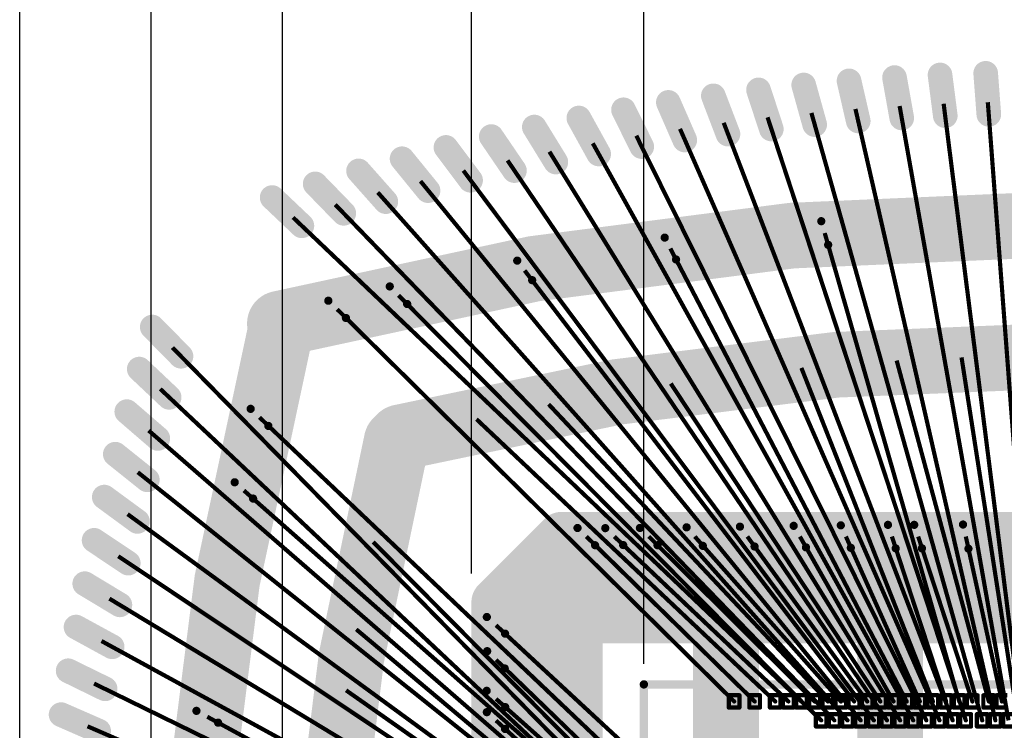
# Model space of a CAD drawing. Header units: millimetres. Extents: x -20 to 67, y -24 to 74.9.
# Tile 12 of 37: x -6.3 to -0.3, y 2.2 to 6.5. Entities that reach past the tile are written whole.
import ezdxf

# ---------------------------------------------------------------- set-up
doc = ezdxf.new("R2010")
doc.units = ezdxf.units.MM
doc.header["$LTSCALE"] = 0.2
doc.header["$MEASUREMENT"] = 0
doc.layers.get('0').update_dxf_attribs({"color": 6, "plot": 0})
for name, color, linetype in [('01-Dim', 7, 'Continuous'), ('Cu1', 5, 'Continuous'), ('Die5', 7, 'Continuous'), ('Sbp1', 5, 'Continuous'), ('Wire1', 96, 'Continuous'), ('Wire2', 1, 'Continuous')]:
    doc.layers.add(name, color=color, linetype=linetype)
doc.dimstyles.new('1X-Std-.1tol', dxfattribs={"dimscale": 2, "dimtxt": 0.18, "dimasz": 0.18, "dimexe": 0.12, "dimexo": 0.0625, "dimgap": 0.09, "dimtad": 0, "dimdec": 3, "dimzin": 1, "dimdsep": 46, "dimtxsty": 'Standard', "dimcen": 0.09, "dimadec": 0, "dimazin": 0, "dimtfac": 1, "dimtdec": 3, "dimtofl": 0, "dimtmove": 0, "dimatfit": 3, "dimfxl": 1, "dimtolj": 1, "dimtzin": 0, "dimarcsym": 0})

# ---------------------------------------------------------------- blocks, each defined once
blk = doc.blocks.new('ROUND_25')
at = {"const_width": 0.15}
blk.add_lwpolyline([(-0.075, 0, 1), (0.075, 0, 1)], format="xyb", close=True, dxfattribs=at)
blk = doc.blocks.new('ROUND_19')
at = {"const_width": 0.025}
blk.add_lwpolyline([(-0.0125, 0, 1), (0.0125, 0, 1)], format="xyb", close=True, dxfattribs=at)
blk = doc.blocks.new('ROUND_20')
at = {"const_width": 0.065}
blk.add_lwpolyline([(-0.0325, 0, 1), (0.0325, 0, 1)], format="xyb", close=True, dxfattribs=at)
blk = doc.blocks.new('ROUND_21')
at = {"const_width": 0.075}
blk.add_lwpolyline([(-0.0375, 0, 1), (0.0375, 0, 1)], format="xyb", close=True, dxfattribs=at)
blk = doc.blocks.new('ROUND_26')
at = {"const_width": 0.25}
blk.add_lwpolyline([(-0.125, 0, 1), (0.125, 0, 1)], format="xyb", close=True, dxfattribs=at)
blk = doc.blocks.new('ROUND_27')
at = {"const_width": 0.2}
blk.add_lwpolyline([(-0.1, 0, 1), (0.1, 0, 1)], format="xyb", close=True, dxfattribs=at)
blk = doc.blocks.new('ROUND_11')
at = {"const_width": 0.0127}
blk.add_lwpolyline([(-0.00635, 0, 1), (0.00635, 0, 1)], format="xyb", close=True, dxfattribs=at)
blk = doc.blocks.new('ROUND_37')
at = {"const_width": 0.0254}
blk.add_lwpolyline([(-0.0127, 0, 1), (0.0127, 0, 1)], format="xyb", close=True, dxfattribs=at)
blk = doc.blocks.new('*D32')
at = {"layer": '01-Dim', "color": 0, "linetype": 'Continuous', "lineweight": -2}
for p, q in [((-6.3, 0.025), (-6.3, 15.24)), ((6.3, 0.025), (6.3, 15.24)), ((-5.94, 15), (-2.25, 15)), ((5.94, 15), (2.25, 15))]:
    blk.add_line(p, q, dxfattribs=at)
at = {"layer": '01-Dim', "color": 0, "linetype": 'Continuous', "lineweight": -3}
for points in [[(-5.94, 15.06), (-5.94, 14.94), (-6.3, 15)], [(5.94, 15.06), (5.94, 14.94), (6.3, 15)]]:
    blk.add_solid(points, dxfattribs=at)
at = {"layer": 'Defpoints', "color": 0, "linetype": 'Continuous', "lineweight": -3}
for p in [(6.3, 15), (-6.3, -0.1), (6.3, -0.1)]:
    blk.add_point(p, dxfattribs=at)
at = {"layer": '01-Dim', "color": 0, "linetype": 'Continuous', "lineweight": -3, "insert": (0, 15), "char_height": 0.36, "attachment_point": 5}
blk.add_mtext('\\A1;12.600 [0.4961]', dxfattribs=at)
blk = doc.blocks.new('*D33')
at = {"layer": '01-Dim', "color": 0, "linetype": 'Continuous', "lineweight": -2}
for p, q in [((-5.5, 0.225), (-5.5, 14.74)), ((5.5, 0.225), (5.5, 14.74)), ((-5.14, 14.5), (-2.16, 14.5)), ((5.14, 14.5), (2.16, 14.5))]:
    blk.add_line(p, q, dxfattribs=at)
at = {"layer": '01-Dim', "color": 0, "linetype": 'Continuous', "lineweight": -3}
for points in [[(-5.14, 14.56), (-5.14, 14.44), (-5.5, 14.5)], [(5.14, 14.56), (5.14, 14.44), (5.5, 14.5)]]:
    blk.add_solid(points, dxfattribs=at)
at = {"layer": 'Defpoints', "color": 0, "linetype": 'Continuous', "lineweight": -3}
for p in [(5.5, 14.5), (-5.5, 0.1), (5.5, 0.1)]:
    blk.add_point(p, dxfattribs=at)
at = {"layer": '01-Dim', "color": 0, "linetype": 'Continuous', "lineweight": -3, "insert": (0, 14.5), "char_height": 0.36, "attachment_point": 5}
blk.add_mtext('\\A1;11.000 [0.4331]', dxfattribs=at)
blk = doc.blocks.new('*D34')
at = {"layer": '01-Dim', "color": 0, "linetype": 'Continuous', "lineweight": -2}
for p, q in [((-4.7, 0.325), (-4.7, 14.24)), ((4.7, 0.325), (4.7, 14.24)), ((-4.34, 14), (-2.1, 14)), ((4.34, 14), (2.1, 14))]:
    blk.add_line(p, q, dxfattribs=at)
at = {"layer": '01-Dim', "color": 0, "linetype": 'Continuous', "lineweight": -3}
for points in [[(-4.34, 14.06), (-4.34, 13.94), (-4.7, 14)], [(4.34, 14.06), (4.34, 13.94), (4.7, 14)]]:
    blk.add_solid(points, dxfattribs=at)
at = {"layer": 'Defpoints', "color": 0, "linetype": 'Continuous', "lineweight": -3}
for p in [(4.7, 14), (-4.7, 0.2), (4.7, 0.2)]:
    blk.add_point(p, dxfattribs=at)
at = {"layer": '01-Dim', "color": 0, "linetype": 'Continuous', "lineweight": -3, "insert": (0, 14), "char_height": 0.36, "attachment_point": 5}
blk.add_mtext('\\A1;9.400 [0.3701]', dxfattribs=at)
blk = doc.blocks.new('*D35')
at = {"layer": '01-Dim', "color": 0, "linetype": 'Continuous', "lineweight": -2}
for p, q in [((-3.55, 3.175), (-3.55, 13.74)), ((3.55, 3.175), (3.55, 13.74)), ((-3.19, 13.5), (-2.13, 13.5)), ((3.19, 13.5), (2.13, 13.5))]:
    blk.add_line(p, q, dxfattribs=at)
at = {"layer": '01-Dim', "color": 0, "linetype": 'Continuous', "lineweight": -3}
for points in [[(-3.19, 13.56), (-3.19, 13.44), (-3.55, 13.5)], [(3.19, 13.56), (3.19, 13.44), (3.55, 13.5)]]:
    blk.add_solid(points, dxfattribs=at)
at = {"layer": 'Defpoints', "color": 0, "linetype": 'Continuous', "lineweight": -3}
for p in [(3.55, 13.5), (-3.55, 3.05), (3.55, 3.05)]:
    blk.add_point(p, dxfattribs=at)
at = {"layer": '01-Dim', "color": 0, "linetype": 'Continuous', "lineweight": -3, "insert": (0, 13.5), "char_height": 0.36, "attachment_point": 5}
blk.add_mtext('\\A1;7.100 [0.2795]', dxfattribs=at)
blk = doc.blocks.new('*D36')
at = {"layer": '01-Dim', "color": 0, "linetype": 'Continuous', "lineweight": -2}
for p, q in [((-2.5, 2.625), (-2.5, 13.24)), ((2.5, 2.625), (2.5, 13.24)), ((-2.86, 13), (-3.22, 13)), ((2.86, 13), (3.22, 13))]:
    blk.add_line(p, q, dxfattribs=at)
at = {"layer": '01-Dim', "color": 0, "linetype": 'Continuous', "lineweight": -3}
for points in [[(-2.86, 13.06), (-2.86, 12.94), (-2.5, 13)], [(2.86, 13.06), (2.86, 12.94), (2.5, 13)]]:
    blk.add_solid(points, dxfattribs=at)
at = {"layer": 'Defpoints', "color": 0, "linetype": 'Continuous', "lineweight": -3}
for p in [(2.5, 13), (-2.5, 2.5), (2.5, 2.5)]:
    blk.add_point(p, dxfattribs=at)
at = {"layer": '01-Dim', "color": 0, "linetype": 'Continuous', "lineweight": -3, "insert": (0, 13), "char_height": 0.36, "attachment_point": 5}
blk.add_mtext('\\A1;5.000 [0.1969]', dxfattribs=at)

msp = doc.modelspace()

# ---------------------------------------------------------------- linework, layer by layer
at = {"layer": 'Cu1'}
for points, const_width in [([(-1.195, 5.929), (-1.251, 6.173)], 0.15), ([(-0.93, 5.947), (-0.974, 6.193)], 0.15), ([(-0.665, 5.961), (-0.697, 6.209)], 0.15), ([(-0.4, 5.969), (-0.419, 6.219)], 0.15), ([(-1.724, 5.88), (-1.802, 6.118)], 0.15), ([(-1.46, 5.907), (-1.527, 6.148)], 0.15), ([(-2.251, 5.813), (-2.351, 6.042)], 0.15), ([(-1.988, 5.849), (-2.077, 6.082)], 0.15), ([(-2.513, 5.773), (-2.624, 5.997)], 0.15), ([(-2.775, 5.728), (-2.896, 5.947)], 0.15), ([(-3.036, 5.679), (-3.167, 5.892)], 0.15), ([(-3.288, 5.627), (-3.429, 5.834)], 0.15), ([(-3.555, 5.568), (-3.705, 5.768)], 0.15), ([(-3.814, 5.505), (-3.972, 5.699)], 0.15), ([(-4.071, 5.438), (-4.237, 5.625)], 0.15), ([(-4.327, 5.367), (-4.501, 5.546)], 0.15), ([(-4.582, 5.291), (-4.763, 5.463)], 0.15), ([(-1.378, 5.175), (-1.42, 5.319)], 0.05), ([(-2.304, 5.086), (-2.373, 5.219)], 0.05), ([(-3.18, 4.96), (-3.271, 5.079)], 0.05), ([(-3.941, 4.815), (-4.047, 4.922)], 0.05), ([(-4.314, 4.73), (-4.421, 4.835)], 0.05), ([(-5.318, 4.497), (-5.493, 4.675)], 0.15), ([(-0.932, 4.365), (-0.989, 4.577)], 0.13), ([(-0.549, 4.381), (-0.583, 4.598)], 0.13), ([(-1.501, 4.324), (-1.581, 4.529)], 0.13), ([(-5.39, 4.247), (-5.572, 4.419)], 0.15), ([(-2.276, 4.239), (-2.397, 4.423)], 0.13), ([(-3.004, 4.125), (-3.155, 4.285)], 0.13), ([(-5.459, 3.997), (-5.648, 4.16)], 0.15), ([(-4.786, 4.073), (-4.894, 4.177)], 0.05), ([(-3.439, 4.038), (-3.599, 4.189)], 0.13), ([(-5.523, 3.745), (-5.718, 3.901)], 0.15), ([(-4.879, 3.631), (-4.991, 3.73)], 0.05), ([(-5.583, 3.492), (-5.785, 3.64)], 0.15), ([(-3.4, 3), (-3, 3.4)], 0.3), ([(-3, 3.4), (3, 3.4)], 0.3), ([(-4.07, 3.289), (-4.225, 3.445)], 0.13), ([(-2.797, 3.347), (-2.904, 3.452)], 0.05), ([(-2.417, 3.347), (-2.524, 3.452)], 0.05), ([(-2.141, 3.343), (-2.24, 3.456)], 0.05), ([(-1.826, 3.339), (-1.915, 3.46)], 0.05), ([(-1.513, 3.334), (-1.588, 3.465)], 0.05), ([(-1.24, 3.331), (-1.301, 3.468)], 0.05), ([(-0.967, 3.328), (-1.014, 3.471)], 0.05), ([(-0.807, 3.328), (-0.854, 3.471)], 0.05), ([(-0.524, 3.326), (-0.557, 3.473)], 0.05), ([(-5.639, 3.238), (-5.847, 3.377)], 0.15), ([(-3, -3.2), (-3, 3.2)], 0.5), ([(-2.626, 3.348), (-2.735, 3.451)], 0.05), ([(3.2, 3), (-3.2, 3)], 0.5), ([(-5.69, 2.984), (-5.904, 3.113)], 0.15), ([(-2, -3), (-2, 3)], 0.4), ([(-1, -3), (-1, 3)], 0.4), ([(-3.4, -3), (-3.4, 3)], 0.3), ([(-4.167, 2.765), (-4.335, 2.906)], 0.13), ([(-5.737, 2.729), (-5.957, 2.849)], 0.15), ([(-3.345, 2.809), (-3.456, 2.91)], 0.05), ([(-3.347, 2.597), (-3.454, 2.702)], 0.05), ([(-5.78, 2.473), (-6.005, 2.583)], 0.15), ([(-4.223, 2.401), (-4.403, 2.527)], 0.13), ([(-3.344, 2.362), (-3.457, 2.461)], 0.05), ([(-5.819, 2.216), (-6.048, 2.316)], 0.15), ([(-5.092, 2.267), (-5.224, 2.339)], 0.05), ([(-3.345, 2.229), (-3.456, 2.331)], 0.05)]:
    msp.add_lwpolyline(points, dxfattribs=dict(at, const_width=const_width))
at = {"layer": 'Cu1', "const_width": 0.4}
for points in [[(4.683, 4.704, 0.1276623), (-4.715862, 4.695468)], [(-4.706, 4.679, 0.1276595), (-4.69747, -4.711862)], [(4.008, 3.997, 0.1250065), (-3.980968, 4.003866)], [(-4.005, 3.98, 0.1249988), (-3.997658, -4.008914)]]:
    msp.add_lwpolyline(points, format="xyb", dxfattribs=at)
at = {"layer": 'Die5'}
for points, const_width in [([(-2.5, 2.5), (2.5, 2.5)], 0.0508), ([(-2.5, -2.5), (-2.5, 2.5)], 0.0508), ([(-1.983, 2.434), (-1.983, 2.359)], 0.0254), ([(-1.918, 2.434), (-1.983, 2.434)], 0.0254), ([(-1.918, 2.359), (-1.918, 2.434)], 0.0254), ([(-1.858, 2.434), (-1.858, 2.359)], 0.0254), ([(-1.793, 2.434), (-1.858, 2.434)], 0.0254), ([(-1.793, 2.359), (-1.793, 2.434)], 0.0254), ([(-1.733, 2.434), (-1.733, 2.359)], 0.0254), ([(-1.668, 2.434), (-1.733, 2.434)], 0.0254), ([(-1.668, 2.359), (-1.668, 2.434)], 0.0254), ([(-1.653, 2.434), (-1.653, 2.359)], 0.0254), ([(-1.588, 2.434), (-1.653, 2.434)], 0.0254), ([(-1.588, 2.359), (-1.588, 2.434)], 0.0254), ([(-1.573, 2.434), (-1.573, 2.359)], 0.0254), ([(-1.508, 2.434), (-1.573, 2.434)], 0.0254), ([(-1.508, 2.359), (-1.508, 2.434)], 0.0254), ([(-1.493, 2.434), (-1.493, 2.359)], 0.0254), ([(-1.428, 2.434), (-1.493, 2.434)], 0.0254), ([(-1.428, 2.359), (-1.428, 2.434)], 0.0254), ([(-1.413, 2.434), (-1.413, 2.359)], 0.0254), ([(-1.348, 2.434), (-1.413, 2.434)], 0.0254), ([(-1.348, 2.359), (-1.348, 2.434)], 0.0254), ([(-1.333, 2.434), (-1.333, 2.359)], 0.0254), ([(-1.268, 2.434), (-1.333, 2.434)], 0.0254), ([(-1.268, 2.359), (-1.268, 2.434)], 0.0254), ([(-1.253, 2.434), (-1.253, 2.359)], 0.0254), ([(-1.188, 2.434), (-1.253, 2.434)], 0.0254), ([(-1.188, 2.359), (-1.188, 2.434)], 0.0254), ([(-1.173, 2.434), (-1.173, 2.359)], 0.0254), ([(-1.108, 2.434), (-1.173, 2.434)], 0.0254), ([(-1.108, 2.359), (-1.108, 2.434)], 0.0254), ([(-1.093, 2.434), (-1.093, 2.359)], 0.0254), ([(-1.028, 2.434), (-1.093, 2.434)], 0.0254), ([(-1.028, 2.359), (-1.028, 2.434)], 0.0254), ([(-1.013, 2.434), (-1.013, 2.359)], 0.0254), ([(-0.948, 2.434), (-1.013, 2.434)], 0.0254), ([(-0.948, 2.359), (-0.948, 2.434)], 0.0254), ([(-0.933, 2.434), (-0.933, 2.359)], 0.0254), ([(-0.868, 2.434), (-0.933, 2.434)], 0.0254), ([(-0.868, 2.359), (-0.868, 2.434)], 0.0254), ([(-0.853, 2.434), (-0.853, 2.359)], 0.0254), ([(-0.788, 2.434), (-0.853, 2.434)], 0.0254), ([(-0.788, 2.359), (-0.788, 2.434)], 0.0254), ([(-0.773, 2.434), (-0.773, 2.359)], 0.0254), ([(-0.708, 2.434), (-0.773, 2.434)], 0.0254), ([(-0.708, 2.359), (-0.708, 2.434)], 0.0254), ([(-0.693, 2.434), (-0.693, 2.359)], 0.0254), ([(-0.628, 2.434), (-0.693, 2.434)], 0.0254), ([(-0.628, 2.359), (-0.628, 2.434)], 0.0254), ([(-0.613, 2.434), (-0.613, 2.359)], 0.0254), ([(-0.548, 2.434), (-0.613, 2.434)], 0.0254), ([(-0.548, 2.359), (-0.548, 2.434)], 0.0254), ([(-0.533, 2.434), (-0.533, 2.359)], 0.0254), ([(-0.468, 2.434), (-0.533, 2.434)], 0.0254), ([(-0.468, 2.359), (-0.468, 2.434)], 0.0254), ([(-0.433, 2.434), (-0.433, 2.359)], 0.0254), ([(-0.368, 2.434), (-0.433, 2.434)], 0.0254), ([(-0.368, 2.359), (-0.368, 2.434)], 0.0254), ([(-0.353, 2.434), (-0.353, 2.359)], 0.0254), ([(-0.288, 2.434), (-0.353, 2.434)], 0.0254), ([(-1.983, 2.359), (-1.918, 2.359)], 0.0254), ([(-1.858, 2.359), (-1.793, 2.359)], 0.0254), ([(-1.733, 2.359), (-1.668, 2.359)], 0.0254), ([(-1.653, 2.359), (-1.588, 2.359)], 0.0254), ([(-1.573, 2.359), (-1.508, 2.359)], 0.0254), ([(-1.493, 2.359), (-1.428, 2.359)], 0.0254), ([(-1.413, 2.359), (-1.348, 2.359)], 0.0254), ([(-1.333, 2.359), (-1.268, 2.359)], 0.0254), ([(-1.253, 2.359), (-1.188, 2.359)], 0.0254), ([(-1.173, 2.359), (-1.108, 2.359)], 0.0254), ([(-1.093, 2.359), (-1.028, 2.359)], 0.0254), ([(-1.013, 2.359), (-0.948, 2.359)], 0.0254), ([(-0.933, 2.359), (-0.868, 2.359)], 0.0254), ([(-0.853, 2.359), (-0.788, 2.359)], 0.0254), ([(-0.773, 2.359), (-0.708, 2.359)], 0.0254), ([(-0.693, 2.359), (-0.628, 2.359)], 0.0254), ([(-0.613, 2.359), (-0.548, 2.359)], 0.0254), ([(-0.533, 2.359), (-0.468, 2.359)], 0.0254), ([(-0.433, 2.359), (-0.368, 2.359)], 0.0254), ([(-0.353, 2.359), (-0.288, 2.359)], 0.0254), ([(-1.453, 2.319), (-1.453, 2.244)], 0.0254), ([(-1.388, 2.319), (-1.453, 2.319)], 0.0254), ([(-1.388, 2.244), (-1.388, 2.319)], 0.0254), ([(-1.373, 2.319), (-1.373, 2.244)], 0.0254), ([(-1.308, 2.319), (-1.373, 2.319)], 0.0254), ([(-1.308, 2.244), (-1.308, 2.319)], 0.0254), ([(-1.293, 2.319), (-1.293, 2.244)], 0.0254), ([(-1.228, 2.319), (-1.293, 2.319)], 0.0254), ([(-1.228, 2.244), (-1.228, 2.319)], 0.0254), ([(-1.213, 2.319), (-1.213, 2.244)], 0.0254), ([(-1.148, 2.319), (-1.213, 2.319)], 0.0254), ([(-1.148, 2.244), (-1.148, 2.319)], 0.0254), ([(-1.133, 2.319), (-1.133, 2.244)], 0.0254), ([(-1.068, 2.319), (-1.133, 2.319)], 0.0254), ([(-1.068, 2.244), (-1.068, 2.319)], 0.0254), ([(-1.053, 2.319), (-1.053, 2.244)], 0.0254), ([(-0.988, 2.319), (-1.053, 2.319)], 0.0254), ([(-0.988, 2.244), (-0.988, 2.319)], 0.0254), ([(-0.973, 2.319), (-0.973, 2.244)], 0.0254), ([(-0.908, 2.319), (-0.973, 2.319)], 0.0254), ([(-0.908, 2.244), (-0.908, 2.319)], 0.0254), ([(-0.893, 2.319), (-0.893, 2.244)], 0.0254), ([(-0.828, 2.319), (-0.893, 2.319)], 0.0254), ([(-0.828, 2.244), (-0.828, 2.319)], 0.0254), ([(-0.813, 2.319), (-0.813, 2.244)], 0.0254), ([(-0.748, 2.319), (-0.813, 2.319)], 0.0254), ([(-0.748, 2.244), (-0.748, 2.319)], 0.0254), ([(-0.733, 2.319), (-0.733, 2.244)], 0.0254), ([(-0.668, 2.319), (-0.733, 2.319)], 0.0254), ([(-0.668, 2.244), (-0.668, 2.319)], 0.0254), ([(-0.653, 2.319), (-0.653, 2.244)], 0.0254), ([(-0.588, 2.319), (-0.653, 2.319)], 0.0254), ([(-0.588, 2.244), (-0.588, 2.319)], 0.0254), ([(-0.573, 2.319), (-0.573, 2.244)], 0.0254), ([(-0.508, 2.319), (-0.573, 2.319)], 0.0254), ([(-0.508, 2.244), (-0.508, 2.319)], 0.0254), ([(-0.473, 2.319), (-0.473, 2.244)], 0.0254), ([(-0.408, 2.319), (-0.473, 2.319)], 0.0254), ([(-0.408, 2.244), (-0.408, 2.319)], 0.0254), ([(-0.393, 2.319), (-0.393, 2.244)], 0.0254), ([(-0.328, 2.319), (-0.393, 2.319)], 0.0254), ([(-0.328, 2.244), (-0.328, 2.319)], 0.0254), ([(-0.313, 2.319), (-0.313, 2.244)], 0.0254), ([(-0.248, 2.319), (-0.313, 2.319)], 0.0254), ([(-1.453, 2.244), (-1.388, 2.244)], 0.0254), ([(-1.373, 2.244), (-1.308, 2.244)], 0.0254), ([(-1.293, 2.244), (-1.228, 2.244)], 0.0254), ([(-1.213, 2.244), (-1.148, 2.244)], 0.0254), ([(-1.133, 2.244), (-1.068, 2.244)], 0.0254), ([(-1.053, 2.244), (-0.988, 2.244)], 0.0254), ([(-0.973, 2.244), (-0.908, 2.244)], 0.0254), ([(-0.893, 2.244), (-0.828, 2.244)], 0.0254), ([(-0.813, 2.244), (-0.748, 2.244)], 0.0254), ([(-0.733, 2.244), (-0.668, 2.244)], 0.0254), ([(-0.653, 2.244), (-0.588, 2.244)], 0.0254), ([(-0.573, 2.244), (-0.508, 2.244)], 0.0254), ([(-0.473, 2.244), (-0.408, 2.244)], 0.0254), ([(-0.393, 2.244), (-0.328, 2.244)], 0.0254), ([(-0.313, 2.244), (-0.248, 2.244)], 0.0254)]:
    msp.add_lwpolyline(points, dxfattribs=dict(at, const_width=const_width))
at = {"layer": 'Sbp1'}
for points, const_width in [([(-1.195, 5.929), (-1.251, 6.173)], 0.15), ([(-0.93, 5.947), (-0.974, 6.193)], 0.15), ([(-0.665, 5.961), (-0.697, 6.209)], 0.15), ([(-0.4, 5.969), (-0.419, 6.219)], 0.15), ([(-1.724, 5.88), (-1.802, 6.118)], 0.15), ([(-1.46, 5.907), (-1.527, 6.148)], 0.15), ([(-2.251, 5.813), (-2.351, 6.042)], 0.15), ([(-1.988, 5.849), (-2.077, 6.082)], 0.15), ([(-2.513, 5.773), (-2.624, 5.997)], 0.15), ([(-2.775, 5.728), (-2.896, 5.947)], 0.15), ([(-3.036, 5.679), (-3.167, 5.892)], 0.15), ([(-3.288, 5.627), (-3.429, 5.834)], 0.15), ([(-3.555, 5.568), (-3.705, 5.768)], 0.15), ([(-3.814, 5.505), (-3.972, 5.699)], 0.15), ([(-4.071, 5.438), (-4.237, 5.625)], 0.15), ([(-4.327, 5.367), (-4.501, 5.546)], 0.15), ([(-4.582, 5.291), (-4.763, 5.463)], 0.15), ([(-1.378, 5.175), (-1.42, 5.319)], 0.05), ([(-2.304, 5.086), (-2.373, 5.219)], 0.05), ([(-3.18, 4.96), (-3.271, 5.079)], 0.05), ([(-3.941, 4.815), (-4.047, 4.922)], 0.05), ([(-4.314, 4.73), (-4.421, 4.835)], 0.05), ([(-5.318, 4.497), (-5.493, 4.675)], 0.15), ([(-0.932, 4.365), (-0.989, 4.577)], 0.13), ([(-0.549, 4.381), (-0.583, 4.598)], 0.13), ([(-1.501, 4.324), (-1.581, 4.529)], 0.13), ([(-5.39, 4.247), (-5.572, 4.419)], 0.15), ([(-2.276, 4.239), (-2.397, 4.423)], 0.13), ([(-3.004, 4.125), (-3.155, 4.285)], 0.13), ([(-5.459, 3.997), (-5.648, 4.16)], 0.15), ([(-4.786, 4.073), (-4.894, 4.177)], 0.05), ([(-3.439, 4.038), (-3.599, 4.189)], 0.13), ([(-5.523, 3.745), (-5.718, 3.901)], 0.15), ([(-4.879, 3.631), (-4.991, 3.73)], 0.05), ([(-5.583, 3.492), (-5.785, 3.64)], 0.15), ([(-3.4, 3), (-3, 3.4)], 0.3), ([(-3, 3.4), (3, 3.4)], 0.3), ([(-4.07, 3.289), (-4.225, 3.445)], 0.13), ([(-2.797, 3.347), (-2.904, 3.452)], 0.05), ([(-2.417, 3.347), (-2.524, 3.452)], 0.05), ([(-2.141, 3.343), (-2.24, 3.456)], 0.05), ([(-1.826, 3.339), (-1.915, 3.46)], 0.05), ([(-1.513, 3.334), (-1.588, 3.465)], 0.05), ([(-1.24, 3.331), (-1.301, 3.468)], 0.05), ([(-0.967, 3.328), (-1.014, 3.471)], 0.05), ([(-0.807, 3.328), (-0.854, 3.471)], 0.05), ([(-0.524, 3.326), (-0.557, 3.473)], 0.05), ([(-5.639, 3.238), (-5.847, 3.377)], 0.15), ([(-3, -3.2), (-3, 3.2)], 0.5), ([(-2.626, 3.348), (-2.735, 3.451)], 0.05), ([(3.2, 3), (-3.2, 3)], 0.5), ([(-5.69, 2.984), (-5.904, 3.113)], 0.15), ([(-2, -3), (-2, 3)], 0.4), ([(-1, -3), (-1, 3)], 0.4), ([(-3.4, -3), (-3.4, 3)], 0.3), ([(-4.167, 2.765), (-4.335, 2.906)], 0.13), ([(-5.737, 2.729), (-5.957, 2.849)], 0.15), ([(-3.345, 2.809), (-3.456, 2.91)], 0.05), ([(-3.347, 2.597), (-3.454, 2.702)], 0.05), ([(-5.78, 2.473), (-6.005, 2.583)], 0.15), ([(-4.223, 2.401), (-4.403, 2.527)], 0.13), ([(-3.344, 2.362), (-3.457, 2.461)], 0.05), ([(-5.819, 2.216), (-6.048, 2.316)], 0.15), ([(-5.092, 2.267), (-5.224, 2.339)], 0.05), ([(-3.345, 2.229), (-3.456, 2.331)], 0.05)]:
    msp.add_lwpolyline(points, dxfattribs=dict(at, const_width=const_width))
at = {"layer": 'Sbp1', "const_width": 0.4}
for points in [[(4.683, 4.704, 0.1276623), (-4.715862, 4.695468)], [(-4.706, 4.679, 0.1276595), (-4.69747, -4.711862)], [(4.008, 3.997, 0.1250065), (-3.980968, 4.003866)], [(-4.005, 3.98, 0.1249988), (-3.997658, -4.008914)]]:
    msp.add_lwpolyline(points, format="xyb", dxfattribs=at)
at = {"layer": 'Wire1', "const_width": 0.0254}
for points in [[(-0.58, 2.396), (-1.399, 5.247)], [(-0.9, 2.396), (-2.339, 5.153)], [(-1.22, 2.396), (-3.226, 5.019)], [(-1.54, 2.396), (-3.994, 4.868)], [(-1.95, 2.396), (-4.367, 4.783)], [(-0.24, 2.396), (-0.566, 4.49)], [(-0.74, 2.396), (-1.541, 4.426)], [(-0.4, 2.396), (-0.961, 4.471)], [(-1.06, 2.396), (-2.336, 4.331)], [(-1.38, 2.396), (-3.08, 4.205)], [(-2.397, 1.805), (-4.84, 4.125)], [(-1.7, 2.396), (-3.519, 4.114)], [(-2.397, 1.44), (-4.935, 3.68)], [(-2.397, 1.6), (-4.148, 3.367)], [(-1.825, 2.396), (-2.85, 3.4)], [(-1.62, 2.396), (-2.68, 3.4)], [(-1.46, 2.396), (-2.47, 3.4)], [(-1.3, 2.396), (-2.19, 3.4)], [(-1.14, 2.396), (-1.87, 3.4)], [(-0.98, 2.396), (-1.55, 3.4)], [(-0.82, 2.396), (-1.27, 3.4)], [(-0.66, 2.396), (-0.99, 3.4)], [(-0.5, 2.396), (-0.83, 3.4)], [(-0.32, 2.396), (-0.54, 3.4)], [(-2.397, 1.28), (-4.251, 2.835)], [(-2.397, 1.93), (-3.4, 2.86)], [(-2.397, 1.68), (-3.4, 2.65)], [(-2.397, 1.12), (-4.313, 2.464)], [(-2.397, 1.52), (-3.4, 2.412)], [(-2.397, 0.8), (-5.158, 2.303)], [(-2.397, 1.36), (-3.4, 2.28)]]:
    msp.add_lwpolyline(points, dxfattribs=at)
at = {"layer": 'Wire2', "const_width": 0.0254}
for points in [[(-0.12, 2.281), (-0.406, 6.043)], [(-0.36, 2.281), (-1.212, 6.002)], [(-0.28, 2.281), (-0.943, 6.02)], [(-0.2, 2.281), (-0.675, 6.034)], [(-0.54, 2.281), (-1.747, 5.951)], [(-0.44, 2.281), (-1.48, 5.978)], [(-0.7, 2.281), (-2.28, 5.881)], [(-0.62, 2.281), (-2.014, 5.918)], [(-0.78, 2.281), (-2.546, 5.839)], [(-0.94, 2.281), (-3.075, 5.742)], [(-0.86, 2.281), (-2.811, 5.793)], [(-1.02, 2.281), (-3.33, 5.689)], [(-1.1, 2.281), (-3.599, 5.627)], [(-1.18, 2.281), (-3.86, 5.563)], [(-1.26, 2.281), (-4.12, 5.494)], [(-1.34, 2.281), (-4.379, 5.42)], [(-1.42, 2.281), (-4.636, 5.342)], [(-2.282, 1.4), (-5.37, 4.55)], [(-2.282, 1.32), (-5.444, 4.298)], [(-2.282, 1.24), (-5.515, 4.045)], [(-2.282, 1.16), (-5.581, 3.791)], [(-2.282, 1.08), (-5.643, 3.536)], [(-2.282, 1), (-5.7, 3.28)], [(-2.282, 0.92), (-5.754, 3.022)], [(-2.282, 0.84), (-5.802, 2.764)], [(-2.282, 0.76), (-5.847, 2.505)], [(-2.282, 0.68), (-5.887, 2.245)]]:
    msp.add_lwpolyline(points, dxfattribs=at)

# ---------------------------------------------------------------- block references
at = {"layer": 'Cu1'}
for name, p in [('ROUND_21', (-1.251, 6.173)), ('ROUND_21', (-0.974, 6.193)), ('ROUND_21', (-0.697, 6.209)), ('ROUND_21', (-0.419, 6.219)), ('ROUND_21', (-1.802, 6.118)), ('ROUND_21', (-1.527, 6.148)), ('ROUND_21', (-2.351, 6.042)), ('ROUND_21', (-2.077, 6.082)), ('ROUND_21', (-2.624, 5.997)), ('ROUND_21', (-2.896, 5.947)), ('ROUND_21', (-1.195, 5.929)), ('ROUND_21', (-0.93, 5.947)), ('ROUND_21', (-0.665, 5.961)), ('ROUND_21', (-0.4, 5.969)), ('ROUND_21', (-3.167, 5.892)), ('ROUND_21', (-1.724, 5.88)), ('ROUND_21', (-1.46, 5.907)), ('ROUND_21', (-3.429, 5.834)), ('ROUND_21', (-2.251, 5.813)), ('ROUND_21', (-1.988, 5.849)), ('ROUND_21', (-3.705, 5.768)), ('ROUND_21', (-2.513, 5.773)), ('ROUND_21', (-3.972, 5.699)), ('ROUND_21', (-2.775, 5.728)), ('ROUND_21', (-4.237, 5.625)), ('ROUND_21', (-3.288, 5.627)), ('ROUND_21', (-3.036, 5.679)), ('ROUND_21', (-3.555, 5.568)), ('ROUND_21', (-4.501, 5.546)), ('ROUND_21', (-3.814, 5.505)), ('ROUND_21', (-4.763, 5.463)), ('ROUND_21', (-4.071, 5.438)), ('ROUND_21', (-4.327, 5.367)), ('ROUND_21', (-4.582, 5.291)), ('ROUND_19', (-1.42, 5.319)), ('ROUND_19', (-2.373, 5.219)), ('ROUND_19', (-1.378, 5.175)), ('ROUND_19', (-3.271, 5.079)), ('ROUND_19', (-2.304, 5.086)), ('ROUND_19', (-3.18, 4.96)), ('ROUND_19', (-4.047, 4.922)), ('ROUND_27', (-4.715862, 4.695468)), ('ROUND_27', (-4.706, 4.679)), ('ROUND_19', (-4.421, 4.835)), ('ROUND_19', (-3.941, 4.815)), ('ROUND_21', (-5.493, 4.675)), ('ROUND_19', (-4.314, 4.73)), ('ROUND_20', (-0.989, 4.577)), ('ROUND_20', (-0.583, 4.598)), ('ROUND_21', (-5.318, 4.497)), ('ROUND_20', (-1.581, 4.529)), ('ROUND_21', (-5.572, 4.419)), ('ROUND_20', (-2.397, 4.423)), ('ROUND_20', (-0.549, 4.381)), ('ROUND_20', (-1.501, 4.324)), ('ROUND_20', (-0.932, 4.365)), ('ROUND_21', (-5.39, 4.247)), ('ROUND_20', (-3.155, 4.285)), ('ROUND_20', (-2.276, 4.239)), ('ROUND_21', (-5.648, 4.16)), ('ROUND_19', (-4.894, 4.177)), ('ROUND_27', (-3.980968, 4.003866)), ('ROUND_20', (-3.599, 4.189)), ('ROUND_27', (-4.005, 3.98)), ('ROUND_20', (-3.004, 4.125)), ('ROUND_19', (-4.786, 4.073)), ('ROUND_20', (-3.439, 4.038)), ('ROUND_21', (-5.459, 3.997)), ('ROUND_21', (-5.718, 3.901)), ('ROUND_21', (-5.523, 3.745)), ('ROUND_19', (-4.991, 3.73)), ('ROUND_21', (-5.785, 3.64)), ('ROUND_19', (-4.879, 3.631)), ('ROUND_21', (-5.583, 3.492)), ('ROUND_25', (-3, 3.4)), ('ROUND_20', (-4.225, 3.445)), ('ROUND_19', (-2.904, 3.452)), ('ROUND_19', (-2.524, 3.452)), ('ROUND_19', (-2.24, 3.456)), ('ROUND_19', (-1.915, 3.46)), ('ROUND_19', (-1.588, 3.465)), ('ROUND_19', (-1.301, 3.468)), ('ROUND_19', (-1.014, 3.471)), ('ROUND_19', (-0.854, 3.471)), ('ROUND_19', (-0.557, 3.473)), ('ROUND_21', (-5.847, 3.377)), ('ROUND_26', (-3, 3.2)), ('ROUND_19', (-2.735, 3.451)), ('ROUND_19', (-2.797, 3.347)), ('ROUND_19', (-2.626, 3.348)), ('ROUND_19', (-2.417, 3.347)), ('ROUND_19', (-2.141, 3.343)), ('ROUND_19', (-1.826, 3.339)), ('ROUND_19', (-1.513, 3.334)), ('ROUND_21', (-5.639, 3.238)), ('ROUND_20', (-4.07, 3.289)), ('ROUND_19', (-1.24, 3.331)), ('ROUND_19', (-0.967, 3.328)), ('ROUND_19', (-0.807, 3.328)), ('ROUND_19', (-0.524, 3.326)), ('ROUND_26', (-3.2, 3)), ('ROUND_21', (-5.904, 3.113)), ('ROUND_27', (-2, 3)), ('ROUND_27', (-1, 3)), ('ROUND_25', (-3.4, 3)), ('ROUND_25', (-3, 3)), ('ROUND_25', (-2, 3)), ('ROUND_25', (-1, 3)), ('ROUND_21', (-5.69, 2.984)), ('ROUND_20', (-4.335, 2.906)), ('ROUND_21', (-5.957, 2.849)), ('ROUND_19', (-3.456, 2.91)), ('ROUND_20', (-4.167, 2.765)), ('ROUND_19', (-3.345, 2.809)), ('ROUND_21', (-5.737, 2.729)), ('ROUND_19', (-3.454, 2.702)), ('ROUND_21', (-6.005, 2.583)), ('ROUND_20', (-4.403, 2.527)), ('ROUND_19', (-3.347, 2.597)), ('ROUND_21', (-5.78, 2.473)), ('ROUND_20', (-4.223, 2.401)), ('ROUND_19', (-3.457, 2.461)), ('ROUND_21', (-6.048, 2.316)), ('ROUND_19', (-5.224, 2.339)), ('ROUND_19', (-3.456, 2.331)), ('ROUND_19', (-3.344, 2.362)), ('ROUND_21', (-5.819, 2.216)), ('ROUND_19', (-5.092, 2.267)), ('ROUND_19', (-3.345, 2.229))]:
    msp.add_blockref(name, p, dxfattribs=at)
at = {"layer": 'Die5'}
for name, p in [('ROUND_37', (-2.5, 2.5)), ('ROUND_37', (-2.5, 2.5)), ('ROUND_11', (-1.983, 2.434)), ('ROUND_11', (-1.983, 2.434)), ('ROUND_11', (-1.95, 2.396)), ('ROUND_11', (-1.918, 2.434)), ('ROUND_11', (-1.918, 2.434)), ('ROUND_11', (-1.858, 2.434)), ('ROUND_11', (-1.858, 2.434)), ('ROUND_11', (-1.825, 2.396)), ('ROUND_11', (-1.793, 2.434)), ('ROUND_11', (-1.793, 2.434)), ('ROUND_11', (-1.733, 2.434)), ('ROUND_11', (-1.733, 2.434)), ('ROUND_11', (-1.7, 2.396)), ('ROUND_11', (-1.668, 2.434)), ('ROUND_11', (-1.668, 2.434)), ('ROUND_11', (-1.653, 2.434)), ('ROUND_11', (-1.653, 2.434)), ('ROUND_11', (-1.62, 2.396)), ('ROUND_11', (-1.588, 2.434)), ('ROUND_11', (-1.588, 2.434)), ('ROUND_11', (-1.573, 2.434)), ('ROUND_11', (-1.573, 2.434)), ('ROUND_11', (-1.54, 2.396)), ('ROUND_11', (-1.508, 2.434)), ('ROUND_11', (-1.508, 2.434)), ('ROUND_11', (-1.493, 2.434)), ('ROUND_11', (-1.493, 2.434)), ('ROUND_11', (-1.46, 2.396)), ('ROUND_11', (-1.428, 2.434)), ('ROUND_11', (-1.428, 2.434)), ('ROUND_11', (-1.413, 2.434)), ('ROUND_11', (-1.413, 2.434)), ('ROUND_11', (-1.38, 2.396)), ('ROUND_11', (-1.348, 2.434)), ('ROUND_11', (-1.348, 2.434)), ('ROUND_11', (-1.333, 2.434)), ('ROUND_11', (-1.333, 2.434)), ('ROUND_11', (-1.3, 2.396)), ('ROUND_11', (-1.268, 2.434)), ('ROUND_11', (-1.268, 2.434)), ('ROUND_11', (-1.253, 2.434)), ('ROUND_11', (-1.253, 2.434)), ('ROUND_11', (-1.22, 2.396)), ('ROUND_11', (-1.188, 2.434)), ('ROUND_11', (-1.188, 2.434)), ('ROUND_11', (-1.173, 2.434)), ('ROUND_11', (-1.173, 2.434)), ('ROUND_11', (-1.14, 2.396)), ('ROUND_11', (-1.108, 2.434)), ('ROUND_11', (-1.108, 2.434)), ('ROUND_11', (-1.093, 2.434)), ('ROUND_11', (-1.093, 2.434)), ('ROUND_11', (-1.06, 2.396)), ('ROUND_11', (-1.028, 2.434)), ('ROUND_11', (-1.028, 2.434)), ('ROUND_11', (-1.013, 2.434)), ('ROUND_11', (-1.013, 2.434)), ('ROUND_11', (-0.98, 2.396)), ('ROUND_11', (-0.948, 2.434)), ('ROUND_11', (-0.948, 2.434)), ('ROUND_11', (-0.933, 2.434)), ('ROUND_11', (-0.933, 2.434)), ('ROUND_11', (-0.9, 2.396)), ('ROUND_11', (-0.868, 2.434)), ('ROUND_11', (-0.868, 2.434)), ('ROUND_11', (-0.853, 2.434)), ('ROUND_11', (-0.853, 2.434)), ('ROUND_11', (-0.82, 2.396)), ('ROUND_11', (-0.788, 2.434)), ('ROUND_11', (-0.788, 2.434)), ('ROUND_11', (-0.773, 2.434)), ('ROUND_11', (-0.773, 2.434)), ('ROUND_11', (-0.74, 2.396)), ('ROUND_11', (-0.708, 2.434)), ('ROUND_11', (-0.708, 2.434)), ('ROUND_11', (-0.693, 2.434)), ('ROUND_11', (-0.693, 2.434)), ('ROUND_11', (-0.66, 2.396)), ('ROUND_11', (-0.628, 2.434)), ('ROUND_11', (-0.628, 2.434)), ('ROUND_11', (-0.613, 2.434)), ('ROUND_11', (-0.613, 2.434)), ('ROUND_11', (-0.58, 2.396)), ('ROUND_11', (-0.548, 2.434)), ('ROUND_11', (-0.548, 2.434)), ('ROUND_11', (-0.533, 2.434)), ('ROUND_11', (-0.533, 2.434)), ('ROUND_11', (-0.5, 2.396)), ('ROUND_11', (-0.468, 2.434)), ('ROUND_11', (-0.468, 2.434)), ('ROUND_11', (-0.433, 2.434)), ('ROUND_11', (-0.433, 2.434)), ('ROUND_11', (-0.4, 2.396)), ('ROUND_11', (-0.368, 2.434)), ('ROUND_11', (-0.368, 2.434)), ('ROUND_11', (-0.353, 2.434)), ('ROUND_11', (-0.353, 2.434)), ('ROUND_11', (-0.32, 2.396)), ('ROUND_11', (-1.983, 2.359)), ('ROUND_11', (-1.983, 2.359)), ('ROUND_11', (-1.918, 2.359)), ('ROUND_11', (-1.918, 2.359)), ('ROUND_11', (-1.858, 2.359)), ('ROUND_11', (-1.858, 2.359)), ('ROUND_11', (-1.793, 2.359)), ('ROUND_11', (-1.793, 2.359)), ('ROUND_11', (-1.733, 2.359)), ('ROUND_11', (-1.733, 2.359)), ('ROUND_11', (-1.668, 2.359)), ('ROUND_11', (-1.668, 2.359)), ('ROUND_11', (-1.653, 2.359)), ('ROUND_11', (-1.653, 2.359)), ('ROUND_11', (-1.588, 2.359)), ('ROUND_11', (-1.588, 2.359)), ('ROUND_11', (-1.573, 2.359)), ('ROUND_11', (-1.573, 2.359)), ('ROUND_11', (-1.508, 2.359)), ('ROUND_11', (-1.508, 2.359)), ('ROUND_11', (-1.493, 2.359)), ('ROUND_11', (-1.493, 2.359)), ('ROUND_11', (-1.428, 2.359)), ('ROUND_11', (-1.428, 2.359)), ('ROUND_11', (-1.413, 2.359)), ('ROUND_11', (-1.413, 2.359)), ('ROUND_11', (-1.348, 2.359)), ('ROUND_11', (-1.348, 2.359)), ('ROUND_11', (-1.333, 2.359)), ('ROUND_11', (-1.333, 2.359)), ('ROUND_11', (-1.268, 2.359)), ('ROUND_11', (-1.268, 2.359)), ('ROUND_11', (-1.253, 2.359)), ('ROUND_11', (-1.253, 2.359)), ('ROUND_11', (-1.188, 2.359)), ('ROUND_11', (-1.188, 2.359)), ('ROUND_11', (-1.173, 2.359)), ('ROUND_11', (-1.173, 2.359)), ('ROUND_11', (-1.108, 2.359)), ('ROUND_11', (-1.108, 2.359)), ('ROUND_11', (-1.093, 2.359)), ('ROUND_11', (-1.093, 2.359)), ('ROUND_11', (-1.028, 2.359)), ('ROUND_11', (-1.028, 2.359)), ('ROUND_11', (-1.013, 2.359)), ('ROUND_11', (-1.013, 2.359)), ('ROUND_11', (-0.948, 2.359)), ('ROUND_11', (-0.948, 2.359)), ('ROUND_11', (-0.933, 2.359)), ('ROUND_11', (-0.933, 2.359)), ('ROUND_11', (-0.868, 2.359)), ('ROUND_11', (-0.868, 2.359)), ('ROUND_11', (-0.853, 2.359)), ('ROUND_11', (-0.853, 2.359)), ('ROUND_11', (-0.788, 2.359)), ('ROUND_11', (-0.788, 2.359)), ('ROUND_11', (-0.773, 2.359)), ('ROUND_11', (-0.773, 2.359)), ('ROUND_11', (-0.708, 2.359)), ('ROUND_11', (-0.708, 2.359)), ('ROUND_11', (-0.693, 2.359)), ('ROUND_11', (-0.693, 2.359)), ('ROUND_11', (-0.628, 2.359)), ('ROUND_11', (-0.628, 2.359)), ('ROUND_11', (-0.613, 2.359)), ('ROUND_11', (-0.613, 2.359)), ('ROUND_11', (-0.548, 2.359)), ('ROUND_11', (-0.548, 2.359)), ('ROUND_11', (-0.533, 2.359)), ('ROUND_11', (-0.533, 2.359)), ('ROUND_11', (-0.468, 2.359)), ('ROUND_11', (-0.468, 2.359)), ('ROUND_11', (-0.433, 2.359)), ('ROUND_11', (-0.433, 2.359)), ('ROUND_11', (-0.368, 2.359)), ('ROUND_11', (-0.368, 2.359)), ('ROUND_11', (-0.353, 2.359)), ('ROUND_11', (-0.353, 2.359)), ('ROUND_11', (-1.453, 2.319)), ('ROUND_11', (-1.453, 2.319)), ('ROUND_11', (-1.42, 2.281)), ('ROUND_11', (-1.388, 2.319)), ('ROUND_11', (-1.388, 2.319)), ('ROUND_11', (-1.373, 2.319)), ('ROUND_11', (-1.373, 2.319)), ('ROUND_11', (-1.34, 2.281)), ('ROUND_11', (-1.308, 2.319)), ('ROUND_11', (-1.308, 2.319)), ('ROUND_11', (-1.293, 2.319)), ('ROUND_11', (-1.293, 2.319)), ('ROUND_11', (-1.26, 2.281)), ('ROUND_11', (-1.228, 2.319)), ('ROUND_11', (-1.228, 2.319)), ('ROUND_11', (-1.213, 2.319)), ('ROUND_11', (-1.213, 2.319)), ('ROUND_11', (-1.18, 2.281)), ('ROUND_11', (-1.148, 2.319)), ('ROUND_11', (-1.148, 2.319)), ('ROUND_11', (-1.133, 2.319)), ('ROUND_11', (-1.133, 2.319)), ('ROUND_11', (-1.1, 2.281)), ('ROUND_11', (-1.068, 2.319)), ('ROUND_11', (-1.068, 2.319)), ('ROUND_11', (-1.053, 2.319)), ('ROUND_11', (-1.053, 2.319)), ('ROUND_11', (-1.02, 2.281)), ('ROUND_11', (-0.988, 2.319)), ('ROUND_11', (-0.988, 2.319)), ('ROUND_11', (-0.973, 2.319)), ('ROUND_11', (-0.973, 2.319)), ('ROUND_11', (-0.94, 2.281)), ('ROUND_11', (-0.908, 2.319)), ('ROUND_11', (-0.908, 2.319)), ('ROUND_11', (-0.893, 2.319)), ('ROUND_11', (-0.893, 2.319)), ('ROUND_11', (-0.86, 2.281)), ('ROUND_11', (-0.828, 2.319)), ('ROUND_11', (-0.828, 2.319)), ('ROUND_11', (-0.813, 2.319)), ('ROUND_11', (-0.813, 2.319)), ('ROUND_11', (-0.78, 2.281)), ('ROUND_11', (-0.748, 2.319)), ('ROUND_11', (-0.748, 2.319)), ('ROUND_11', (-0.733, 2.319)), ('ROUND_11', (-0.733, 2.319)), ('ROUND_11', (-0.7, 2.281)), ('ROUND_11', (-0.668, 2.319)), ('ROUND_11', (-0.668, 2.319)), ('ROUND_11', (-0.653, 2.319)), ('ROUND_11', (-0.653, 2.319)), ('ROUND_11', (-0.62, 2.281)), ('ROUND_11', (-0.588, 2.319)), ('ROUND_11', (-0.588, 2.319)), ('ROUND_11', (-0.573, 2.319)), ('ROUND_11', (-0.573, 2.319)), ('ROUND_11', (-0.54, 2.281)), ('ROUND_11', (-0.508, 2.319)), ('ROUND_11', (-0.508, 2.319)), ('ROUND_11', (-0.473, 2.319)), ('ROUND_11', (-0.473, 2.319)), ('ROUND_11', (-0.44, 2.281)), ('ROUND_11', (-0.408, 2.319)), ('ROUND_11', (-0.408, 2.319)), ('ROUND_11', (-0.393, 2.319)), ('ROUND_11', (-0.393, 2.319)), ('ROUND_11', (-0.36, 2.281)), ('ROUND_11', (-0.328, 2.319)), ('ROUND_11', (-0.328, 2.319)), ('ROUND_11', (-0.313, 2.319)), ('ROUND_11', (-0.313, 2.319)), ('ROUND_11', (-1.453, 2.244)), ('ROUND_11', (-1.453, 2.244)), ('ROUND_11', (-1.388, 2.244)), ('ROUND_11', (-1.388, 2.244)), ('ROUND_11', (-1.373, 2.244)), ('ROUND_11', (-1.373, 2.244)), ('ROUND_11', (-1.308, 2.244)), ('ROUND_11', (-1.308, 2.244)), ('ROUND_11', (-1.293, 2.244)), ('ROUND_11', (-1.293, 2.244)), ('ROUND_11', (-1.228, 2.244)), ('ROUND_11', (-1.228, 2.244)), ('ROUND_11', (-1.213, 2.244)), ('ROUND_11', (-1.213, 2.244)), ('ROUND_11', (-1.148, 2.244)), ('ROUND_11', (-1.148, 2.244)), ('ROUND_11', (-1.133, 2.244)), ('ROUND_11', (-1.133, 2.244)), ('ROUND_11', (-1.068, 2.244)), ('ROUND_11', (-1.068, 2.244)), ('ROUND_11', (-1.053, 2.244)), ('ROUND_11', (-1.053, 2.244)), ('ROUND_11', (-0.988, 2.244)), ('ROUND_11', (-0.988, 2.244)), ('ROUND_11', (-0.973, 2.244)), ('ROUND_11', (-0.973, 2.244)), ('ROUND_11', (-0.908, 2.244)), ('ROUND_11', (-0.908, 2.244)), ('ROUND_11', (-0.893, 2.244)), ('ROUND_11', (-0.893, 2.244)), ('ROUND_11', (-0.828, 2.244)), ('ROUND_11', (-0.828, 2.244)), ('ROUND_11', (-0.813, 2.244)), ('ROUND_11', (-0.813, 2.244)), ('ROUND_11', (-0.748, 2.244)), ('ROUND_11', (-0.748, 2.244)), ('ROUND_11', (-0.733, 2.244)), ('ROUND_11', (-0.733, 2.244)), ('ROUND_11', (-0.668, 2.244)), ('ROUND_11', (-0.668, 2.244)), ('ROUND_11', (-0.653, 2.244)), ('ROUND_11', (-0.653, 2.244)), ('ROUND_11', (-0.588, 2.244)), ('ROUND_11', (-0.588, 2.244)), ('ROUND_11', (-0.573, 2.244)), ('ROUND_11', (-0.573, 2.244)), ('ROUND_11', (-0.508, 2.244)), ('ROUND_11', (-0.508, 2.244)), ('ROUND_11', (-0.473, 2.244)), ('ROUND_11', (-0.473, 2.244)), ('ROUND_11', (-0.408, 2.244)), ('ROUND_11', (-0.408, 2.244)), ('ROUND_11', (-0.393, 2.244)), ('ROUND_11', (-0.393, 2.244)), ('ROUND_11', (-0.328, 2.244)), ('ROUND_11', (-0.328, 2.244)), ('ROUND_11', (-0.313, 2.244)), ('ROUND_11', (-0.313, 2.244))]:
    msp.add_blockref(name, p, dxfattribs=at)
at = {"layer": 'Sbp1'}
for name, p in [('ROUND_21', (-1.251, 6.173)), ('ROUND_21', (-0.974, 6.193)), ('ROUND_21', (-0.697, 6.209)), ('ROUND_21', (-0.419, 6.219)), ('ROUND_21', (-1.802, 6.118)), ('ROUND_21', (-1.527, 6.148)), ('ROUND_21', (-2.351, 6.042)), ('ROUND_21', (-2.077, 6.082)), ('ROUND_21', (-2.624, 5.997)), ('ROUND_21', (-2.896, 5.947)), ('ROUND_21', (-1.195, 5.929)), ('ROUND_21', (-0.93, 5.947)), ('ROUND_21', (-0.665, 5.961)), ('ROUND_21', (-0.4, 5.969)), ('ROUND_21', (-3.167, 5.892)), ('ROUND_21', (-1.724, 5.88)), ('ROUND_21', (-1.46, 5.907)), ('ROUND_21', (-3.429, 5.834)), ('ROUND_21', (-2.251, 5.813)), ('ROUND_21', (-1.988, 5.849)), ('ROUND_21', (-3.705, 5.768)), ('ROUND_21', (-2.513, 5.773)), ('ROUND_21', (-3.972, 5.699)), ('ROUND_21', (-2.775, 5.728)), ('ROUND_21', (-4.237, 5.625)), ('ROUND_21', (-3.288, 5.627)), ('ROUND_21', (-3.036, 5.679)), ('ROUND_21', (-3.555, 5.568)), ('ROUND_21', (-4.501, 5.546)), ('ROUND_21', (-3.814, 5.505)), ('ROUND_21', (-4.763, 5.463)), ('ROUND_21', (-4.071, 5.438)), ('ROUND_21', (-4.327, 5.367)), ('ROUND_21', (-4.582, 5.291)), ('ROUND_19', (-1.42, 5.319)), ('ROUND_19', (-2.373, 5.219)), ('ROUND_19', (-1.378, 5.175)), ('ROUND_19', (-3.271, 5.079)), ('ROUND_19', (-2.304, 5.086)), ('ROUND_19', (-3.18, 4.96)), ('ROUND_19', (-4.047, 4.922)), ('ROUND_27', (-4.715862, 4.695468)), ('ROUND_27', (-4.706, 4.679)), ('ROUND_19', (-4.421, 4.835)), ('ROUND_19', (-3.941, 4.815)), ('ROUND_21', (-5.493, 4.675)), ('ROUND_19', (-4.314, 4.73)), ('ROUND_20', (-0.989, 4.577)), ('ROUND_20', (-0.583, 4.598)), ('ROUND_21', (-5.318, 4.497)), ('ROUND_20', (-1.581, 4.529)), ('ROUND_21', (-5.572, 4.419)), ('ROUND_20', (-2.397, 4.423)), ('ROUND_20', (-0.549, 4.381)), ('ROUND_20', (-1.501, 4.324)), ('ROUND_20', (-0.932, 4.365)), ('ROUND_21', (-5.39, 4.247)), ('ROUND_20', (-3.155, 4.285)), ('ROUND_20', (-2.276, 4.239)), ('ROUND_21', (-5.648, 4.16)), ('ROUND_19', (-4.894, 4.177)), ('ROUND_27', (-3.980968, 4.003866)), ('ROUND_20', (-3.599, 4.189)), ('ROUND_27', (-4.005, 3.98)), ('ROUND_20', (-3.004, 4.125)), ('ROUND_19', (-4.786, 4.073)), ('ROUND_20', (-3.439, 4.038)), ('ROUND_21', (-5.459, 3.997)), ('ROUND_21', (-5.718, 3.901)), ('ROUND_21', (-5.523, 3.745)), ('ROUND_19', (-4.991, 3.73)), ('ROUND_21', (-5.785, 3.64)), ('ROUND_19', (-4.879, 3.631)), ('ROUND_21', (-5.583, 3.492)), ('ROUND_25', (-3, 3.4)), ('ROUND_20', (-4.225, 3.445)), ('ROUND_19', (-2.904, 3.452)), ('ROUND_19', (-2.524, 3.452)), ('ROUND_19', (-2.24, 3.456)), ('ROUND_19', (-1.915, 3.46)), ('ROUND_19', (-1.588, 3.465)), ('ROUND_19', (-1.301, 3.468)), ('ROUND_19', (-1.014, 3.471)), ('ROUND_19', (-0.854, 3.471)), ('ROUND_19', (-0.557, 3.473)), ('ROUND_21', (-5.847, 3.377)), ('ROUND_26', (-3, 3.2)), ('ROUND_19', (-2.735, 3.451)), ('ROUND_19', (-2.797, 3.347)), ('ROUND_19', (-2.626, 3.348)), ('ROUND_19', (-2.417, 3.347)), ('ROUND_19', (-2.141, 3.343)), ('ROUND_19', (-1.826, 3.339)), ('ROUND_19', (-1.513, 3.334)), ('ROUND_21', (-5.639, 3.238)), ('ROUND_20', (-4.07, 3.289)), ('ROUND_19', (-1.24, 3.331)), ('ROUND_19', (-0.967, 3.328)), ('ROUND_19', (-0.807, 3.328)), ('ROUND_19', (-0.524, 3.326)), ('ROUND_26', (-3.2, 3)), ('ROUND_21', (-5.904, 3.113)), ('ROUND_27', (-2, 3)), ('ROUND_27', (-1, 3)), ('ROUND_25', (-3.4, 3)), ('ROUND_21', (-5.69, 2.984)), ('ROUND_20', (-4.335, 2.906)), ('ROUND_21', (-5.957, 2.849)), ('ROUND_19', (-3.456, 2.91)), ('ROUND_20', (-4.167, 2.765)), ('ROUND_19', (-3.345, 2.809)), ('ROUND_21', (-5.737, 2.729)), ('ROUND_19', (-3.454, 2.702)), ('ROUND_21', (-6.005, 2.583)), ('ROUND_20', (-4.403, 2.527)), ('ROUND_19', (-3.347, 2.597)), ('ROUND_21', (-5.78, 2.473)), ('ROUND_20', (-4.223, 2.401)), ('ROUND_19', (-3.457, 2.461)), ('ROUND_21', (-6.048, 2.316)), ('ROUND_19', (-5.224, 2.339)), ('ROUND_19', (-3.456, 2.331)), ('ROUND_19', (-3.344, 2.362)), ('ROUND_21', (-5.819, 2.216)), ('ROUND_19', (-5.092, 2.267)), ('ROUND_19', (-3.345, 2.229))]:
    msp.add_blockref(name, p, dxfattribs=at)

# ---------------------------------------------------------------- dimensions: what is measured, and where the dimension line sits
at = {"layer": '01-Dim', "linetype": 'Continuous', "lineweight": -3}
for base, p1, p2, picture, middle in [((6.3, 15), (-6.3, -0.1), (6.3, -0.1), '*D32', (0, 15)), ((5.5, 14.5), (-5.5, 0.1), (5.5, 0.1), '*D33', (0, 14.5)), ((4.7, 14), (-4.7, 0.2), (4.7, 0.2), '*D34', (0, 14)), ((3.55, 13.5), (-3.55, 3.05), (3.55, 3.05), '*D35', (0, 13.5)), ((2.5, 13), (-2.5, 2.5), (2.5, 2.5), '*D36', (0, 13))]:
    dim = msp.add_linear_dim(base=base, p1=p1, p2=p2, dimstyle='1X-Std-.1tol', dxfattribs=at)
    dim.commit()
    dim.dimension.update_dxf_attribs({"geometry": picture, "text_midpoint": middle})

doc.saveas('drawing.dxf')
